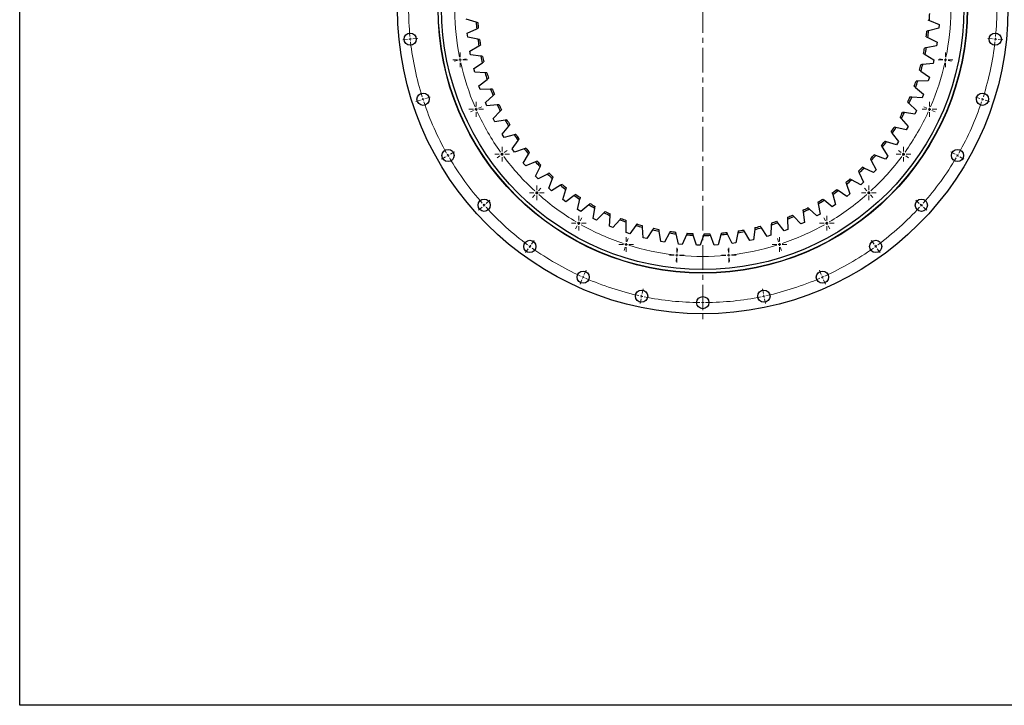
# Model space of a CAD drawing. Header units: millimetres. Extents: x -83 to 5272, y 4613 to 9294.
# Tile 1 of 10: x -83 to 1691, y 4613 to 5848. Entities that reach past the tile are written whole.
import ezdxf

# ---------------------------------------------------------------- set-up
doc = ezdxf.new("R2010")
doc.units = ezdxf.units.MM
doc.header["$LTSCALE"] = 20
doc.linetypes.add('CENTER', pattern=[10.16, 6.35, -1.27, 1.27, -1.27])

# ---------------------------------------------------------------- blocks, each defined once
blk = doc.blocks.new('SW_CENTERMARKSYMBOL_45')
at = {"color": 0, "linetype": 'Continuous', "lineweight": 18}
for p, q in [((-5, 0), (-13.25, 0)), ((0, 0), (-2.5, 0)), ((0, 5), (0, 13.25)), ((0, 0), (0, 2.5)), ((0, 0), (0, -2.5)), ((0, 0), (2.5, 0)), ((5, 0), (13.25, 0)), ((0, -5), (0, -13.25))]:
    blk.add_line(p, q, dxfattribs=at)
blk = doc.blocks.new('SW_CENTERMARKSYMBOL_46')
at = {"color": 0, "linetype": 'Continuous', "lineweight": 18}
for p, q in [((-5, 0), (-13.25, 0)), ((0, 0), (-2.5, 0)), ((0, 5), (0, 13.25)), ((0, 0), (0, 2.5)), ((0, 0), (0, -2.5)), ((0, 0), (2.5, 0)), ((5, 0), (13.25, 0)), ((0, -5), (0, -13.25))]:
    blk.add_line(p, q, dxfattribs=at)
blk = doc.blocks.new('SW_CENTERMARKSYMBOL_47')
at = {"color": 0, "linetype": 'Continuous', "lineweight": 18}
for p, q in [((-5, 0), (-13.25, 0)), ((0, 0), (-2.5, 0)), ((0, 5), (0, 13.25)), ((0, 0), (0, 2.5)), ((0, 0), (0, -2.5)), ((0, 0), (2.5, 0)), ((5, 0), (13.25, 0)), ((0, -5), (0, -13.25))]:
    blk.add_line(p, q, dxfattribs=at)
blk = doc.blocks.new('SW_CENTERMARKSYMBOL_48')
at = {"color": 0, "linetype": 'Continuous', "lineweight": 18}
for p, q in [((-5, 0), (-13.25, 0)), ((0, 0), (-2.5, 0)), ((0, 5), (0, 13.25)), ((0, 0), (0, 2.5)), ((0, 0), (0, -2.5)), ((0, 0), (2.5, 0)), ((5, 0), (13.25, 0)), ((0, -5), (0, -13.25))]:
    blk.add_line(p, q, dxfattribs=at)
blk = doc.blocks.new('SW_CENTERMARKSYMBOL_49')
at = {"color": 0, "linetype": 'Continuous', "lineweight": 18}
for p, q in [((-5, 0), (-13.25, 0)), ((0, 0), (-2.5, 0)), ((0, 5), (0, 13.25)), ((0, 0), (0, 2.5)), ((0, 0), (0, -2.5)), ((0, 0), (2.5, 0)), ((5, 0), (13.25, 0)), ((0, -5), (0, -13.25))]:
    blk.add_line(p, q, dxfattribs=at)
blk = doc.blocks.new('SW_CENTERMARKSYMBOL_50')
at = {"color": 0, "linetype": 'Continuous', "lineweight": 18}
for p, q in [((-5, 0), (-13.25, 0)), ((0, 0), (-2.5, 0)), ((0, 5), (0, 13.25)), ((0, 0), (0, 2.5)), ((0, 0), (0, -2.5)), ((0, 0), (2.5, 0)), ((5, 0), (13.25, 0)), ((0, -5), (0, -13.25))]:
    blk.add_line(p, q, dxfattribs=at)
blk = doc.blocks.new('SW_CENTERMARKSYMBOL_51')
at = {"color": 0, "linetype": 'Continuous', "lineweight": 18}
for p, q in [((-5, 0), (-13.25, 0)), ((0, 0), (-2.5, 0)), ((0, 5), (0, 13.25)), ((0, 0), (0, 2.5)), ((0, 0), (0, -2.5)), ((0, 0), (2.5, 0)), ((5, 0), (13.25, 0)), ((0, -5), (0, -13.25))]:
    blk.add_line(p, q, dxfattribs=at)
blk = doc.blocks.new('SW_CENTERMARKSYMBOL_52')
at = {"color": 0, "linetype": 'Continuous', "lineweight": 18}
for p, q in [((-5, 0), (-13.25, 0)), ((0, 0), (-2.5, 0)), ((0, 5), (0, 13.25)), ((0, 0), (0, 2.5)), ((0, 0), (0, -2.5)), ((0, 0), (2.5, 0)), ((5, 0), (13.25, 0)), ((0, -5), (0, -13.25))]:
    blk.add_line(p, q, dxfattribs=at)
blk = doc.blocks.new('SW_CENTERMARKSYMBOL_53')
at = {"color": 0, "linetype": 'Continuous', "lineweight": 18}
for p, q in [((-5, 0), (-13.25, 0)), ((0, 0), (-2.5, 0)), ((0, 5), (0, 13.25)), ((0, 0), (0, 2.5)), ((0, 0), (0, -2.5)), ((0, 0), (2.5, 0)), ((5, 0), (13.25, 0)), ((0, -5), (0, -13.25))]:
    blk.add_line(p, q, dxfattribs=at)
blk = doc.blocks.new('SW_CENTERMARKSYMBOL_54')
at = {"color": 0, "linetype": 'Continuous', "lineweight": 18}
for p, q in [((-5, 0), (-13.25, 0)), ((0, 0), (-2.5, 0)), ((0, 5), (0, 13.25)), ((0, 0), (0, 2.5)), ((0, 0), (0, -2.5)), ((0, 0), (2.5, 0)), ((5, 0), (13.25, 0)), ((0, -5), (0, -13.25))]:
    blk.add_line(p, q, dxfattribs=at)
blk = doc.blocks.new('SW_CENTERMARKSYMBOL_55')
at = {"color": 0, "linetype": 'Continuous', "lineweight": 18}
for p, q in [((-5, 0), (-13.25, 0)), ((0, 0), (-2.5, 0)), ((0, 5), (0, 13.25)), ((0, 0), (0, 2.5)), ((0, 0), (0, -2.5)), ((0, 0), (2.5, 0)), ((5, 0), (13.25, 0)), ((0, -5), (0, -13.25))]:
    blk.add_line(p, q, dxfattribs=at)
blk = doc.blocks.new('SW_CENTERMARKSYMBOL_56')
at = {"color": 0, "linetype": 'Continuous', "lineweight": 18}
for p, q in [((-5, 0), (-13.25, 0)), ((0, 0), (-2.5, 0)), ((0, 5), (0, 13.25)), ((0, 0), (0, 2.5)), ((0, 0), (0, -2.5)), ((0, 0), (2.5, 0)), ((5, 0), (13.25, 0)), ((0, -5), (0, -13.25))]:
    blk.add_line(p, q, dxfattribs=at)
blk = doc.blocks.new('SW_CENTERMARKSYMBOL_64')
at = {"color": 0, "linetype": 'Continuous', "lineweight": 18}
for p, q in [((-5, 0), (-13.25, 0)), ((0, 0), (-2.5, 0)), ((0, 5), (0, 13.25)), ((0, 0), (0, 2.5)), ((0, 0), (0, -2.5)), ((0, 0), (2.5, 0)), ((5, 0), (13.25, 0)), ((0, -5), (0, -13.25))]:
    blk.add_line(p, q, dxfattribs=at)
blk = doc.blocks.new('SW_CENTERMARKSYMBOL_65')
at = {"color": 0, "linetype": 'Continuous', "lineweight": 18}
for p, q in [((-5, 0), (-13.25, 0)), ((0, 0), (-2.5, 0)), ((0, 5), (0, 13.25)), ((0, 0), (0, 2.5)), ((0, 0), (0, -2.5)), ((0, 0), (2.5, 0)), ((5, 0), (13.25, 0)), ((0, -5), (0, -13.25))]:
    blk.add_line(p, q, dxfattribs=at)

msp = doc.modelspace()

# ---------------------------------------------------------------- linework, layer by layer
at = {"linetype": 'CENTER', "lineweight": 18, "ltscale": 0.35}
msp.add_line((1147.9, 6437.9), (1147.9, 5300), dxfattribs=at)
at = {"lineweight": 25}
for p, q in [((739.7, 5844), (721.6, 5849.2)), ((1556.4, 5847.2), (1573.7, 5840)), ((1573.7, 5840), (1573.2, 5833.1)), ((723.6, 5823.9), (740.6, 5831.8)), ((724.4, 5817), (723.6, 5823.9)), ((1573.2, 5833.1), (1554.9, 5828.6)), ((742.7, 5813.2), (724.4, 5817)), ((1553.6, 5816.4), (1570.3, 5807.9)), ((1570.3, 5807.9), (1569.2, 5801.1)), ((728.2, 5792), (744.6, 5801.1)), ((729.5, 5785.2), (728.2, 5792)), ((748.1, 5782.7), (729.5, 5785.2)), ((1548.4, 5785.9), (1564.5, 5776.1)), ((1569.2, 5801.1), (1550.7, 5797.9)), ((735.2, 5760.4), (750.9, 5770.8)), ((1562.9, 5769.4), (1544.2, 5767.7)), ((1564.5, 5776.1), (1562.9, 5769.4)), ((737, 5753.8), (735.2, 5760.4)), ((755.7, 5752.7), (737, 5753.8)), ((1541, 5755.8), (1556.3, 5744.9)), ((744.6, 5729.5), (759.4, 5741)), ((1554.2, 5738.3), (1535.4, 5738)), ((1556.3, 5744.9), (1554.2, 5738.3)), ((746.9, 5723), (744.6, 5729.5)), ((765.7, 5723.4), (746.9, 5723)), ((1531.3, 5726.4), (1545.7, 5714.4)), ((1545.7, 5714.4), (1543.2, 5707.9)), ((756.3, 5699.4), (770.2, 5712)), ((759.1, 5693.1), (756.3, 5699.4)), ((1519.5, 5697.8), (1532.9, 5684.7)), ((1543.2, 5707.9), (1524.4, 5709.1)), ((777.7, 5694.9), (759.1, 5693.1)), ((770.2, 5670.3), (783.1, 5683.9)), ((1529.9, 5678.5), (1511.3, 5681)), ((1532.9, 5684.7), (1529.9, 5678.5)), ((773.5, 5664.2), (770.2, 5670.3)), ((792, 5667.4), (773.5, 5664.2)), ((1505.5, 5670.2), (1517.9, 5656.1)), ((786.3, 5642.3), (798.2, 5656.8)), ((790, 5636.5), (786.3, 5642.3)), ((1489.4, 5643.7), (1500.7, 5628.8)), ((1514.4, 5650.2), (1496, 5654.1)), ((1517.9, 5656.1), (1514.4, 5650.2)), ((808.2, 5641.1), (790, 5636.5)), ((804.5, 5615.6), (815.2, 5631)), ((1496.8, 5623.1), (1478.8, 5628.4)), ((1500.7, 5628.8), (1496.8, 5623.1)), ((808.6, 5610.1), (804.5, 5615.6)), ((826.4, 5616), (808.6, 5610.1)), ((824.6, 5590.3), (834.1, 5606.5)), ((1471.4, 5618.6), (1481.6, 5602.8)), ((829.2, 5585.1), (824.6, 5590.3)), ((846.4, 5592.4), (829.2, 5585.1)), ((1451.6, 5594.8), (1460.5, 5578.3)), ((1477.2, 5597.4), (1459.7, 5604.1)), ((1481.6, 5602.8), (1477.2, 5597.4)), ((846.6, 5566.7), (854.9, 5583.5)), ((1430, 5572.6), (1437.6, 5555.5)), ((1455.7, 5573.3), (1438.7, 5581.2)), ((1460.5, 5578.3), (1455.7, 5573.3)), ((851.5, 5561.8), (846.6, 5566.7)), ((868.2, 5570.4), (851.5, 5561.8)), ((870.3, 5544.8), (877.3, 5562.2)), ((1432.5, 5550.8), (1416.1, 5560.1)), ((1437.6, 5555.5), (1432.5, 5550.8)), ((875.6, 5540.3), (870.3, 5544.8)), ((891.6, 5550.1), (875.6, 5540.3)), ((895.6, 5524.7), (901.3, 5542.6)), ((1407.6, 5530.2), (1392, 5540.7)), ((1406.8, 5552.2), (1413.1, 5534.5)), ((901.2, 5520.6), (895.6, 5524.7)), ((916.4, 5531.7), (901.2, 5520.6)), ((922.4, 5506.6), (926.6, 5524.9)), ((1381.3, 5511.6), (1366.5, 5523.1)), ((1382.1, 5533.5), (1387, 5515.4)), ((1413.1, 5534.5), (1407.6, 5530.2)), ((928.3, 5503), (922.4, 5506.6)), ((942.6, 5515.1), (928.3, 5503)), ((950.4, 5490.6), (953.3, 5509.1)), ((969.9, 5500.6), (956.6, 5487.4)), ((1328.8, 5502), (1331, 5483.4)), ((1353.6, 5494.9), (1339.7, 5507.6)), ((1356, 5516.7), (1359.6, 5498.3)), ((1387, 5515.4), (1381.3, 5511.6)), ((956.6, 5487.4), (950.4, 5490.6)), ((979.6, 5476.7), (981.1, 5495.4)), ((998.3, 5488.2), (986, 5474)), ((1009.7, 5465.1), (1009.8, 5483.9)), ((1294.8, 5468.2), (1283.1, 5482.8)), ((1300.6, 5489.4), (1301.3, 5470.6)), ((1324.7, 5480.5), (1311.9, 5494.1)), ((1331, 5483.4), (1324.7, 5480.5)), ((1359.6, 5498.3), (1353.6, 5494.9)), ((986, 5474), (979.6, 5476.7)), ((1016.3, 5462.9), (1009.7, 5465.1)), ((1027.5, 5478), (1016.3, 5462.9)), ((1040.6, 5455.8), (1039.3, 5474.5)), ((1057.4, 5470), (1047.4, 5454.1)), ((1072.2, 5448.9), (1069.4, 5467.4)), ((1211.2, 5464.8), (1207.7, 5446.3)), ((1232.7, 5450.6), (1223.3, 5466.8)), ((1241.6, 5470.7), (1239.5, 5452)), ((1264.1, 5458.2), (1253.5, 5473.7)), ((1271.4, 5478.9), (1270.8, 5460.2)), ((1301.3, 5470.6), (1294.8, 5468.2)), ((1047.4, 5454.1), (1040.6, 5455.8)), ((1079, 5447.7), (1072.2, 5448.9)), ((1087.8, 5464.3), (1079, 5447.7)), ((1104.2, 5444.4), (1100, 5462.7)), ((1118.6, 5460.9), (1111, 5443.7)), ((1136.4, 5442.3), (1130.8, 5460.2)), ((1149.5, 5459.8), (1143.3, 5442.1)), ((1168.7, 5442.6), (1161.8, 5460.1)), ((1180.5, 5461.1), (1175.6, 5443)), ((1200.9, 5445.4), (1192.7, 5462.3)), ((1239.5, 5452), (1232.7, 5450.6)), ((1270.8, 5460.2), (1264.1, 5458.2)), ((1111, 5443.7), (1104.2, 5444.4)), ((1143.3, 5442.1), (1136.4, 5442.3)), ((1175.6, 5443), (1168.7, 5442.6)), ((1207.7, 5446.3), (1200.9, 5445.4))]:
    msp.add_line(p, q, dxfattribs=at)
at = {"color": 0, "linetype": 'Continuous', "lineweight": 18}
for p, q in [((615.9, 5812.9), (607.4, 5812)), ((620.8, 5813.4), (618.3, 5813.2)), ((620.8, 5813.4), (623.3, 5813.7)), ((625.8, 5814), (634.3, 5814.8)), ((1670.1, 5814), (1661.6, 5814.8)), ((1675, 5813.4), (1672.5, 5813.7)), ((1675, 5813.4), (1677.5, 5813.2)), ((1680, 5812.9), (1688.4, 5812)), ((705.8, 5774.9), (699.7, 5773.6)), ((710.7, 5775.9), (708.2, 5775.4)), ((710.7, 5775.9), (713.1, 5776.4)), ((715.6, 5776.9), (721.7, 5778.2)), ((1580.3, 5776.9), (1574.2, 5778.2)), ((1585.2, 5775.9), (1582.7, 5776.4)), ((1585.2, 5775.9), (1587.6, 5775.4)), ((1590, 5774.9), (1596.2, 5773.6)), ((639.1, 5703.5), (631, 5700.9)), ((643.9, 5705.1), (641.5, 5704.3)), ((643.9, 5705.1), (646.2, 5705.8)), ((648.6, 5706.6), (656.7, 5709.2)), ((1647.2, 5706.6), (1639.1, 5709.2)), ((1652, 5705.1), (1649.6, 5705.8)), ((1652, 5705.1), (1654.4, 5704.3)), ((1656.7, 5703.5), (1664.8, 5700.9)), ((735, 5685), (729.3, 5682.4)), ((739.6, 5687), (737.3, 5686)), ((739.6, 5687), (741.9, 5688)), ((744.1, 5689.1), (749.8, 5691.6)), ((1551.7, 5689.1), (1546, 5691.6)), ((1556.3, 5687), (1554, 5688)), ((1556.3, 5687), (1558.6, 5686)), ((1560.8, 5685), (1566.6, 5682.4)), ((693.3, 5606.3), (700.6, 5610.6)), ((786.3, 5606.1), (788.3, 5607.6)), ((790.3, 5609), (795.4, 5612.7)), ((1505.5, 5609), (1500.5, 5612.7)), ((1509.6, 5606.1), (1507.5, 5607.6)), ((1602.6, 5606.3), (1595.2, 5610.6)), ((684.6, 5601.3), (677.2, 5597.1)), ((688.9, 5603.8), (686.8, 5602.6)), ((688.9, 5603.8), (691.1, 5605.1)), ((782.3, 5603.2), (777.2, 5599.5)), ((786.3, 5606.1), (784.3, 5604.6)), ((1509.6, 5606.1), (1511.6, 5604.6)), ((1513.6, 5603.2), (1518.7, 5599.5)), ((1606.9, 5603.8), (1604.8, 5605.1)), ((1606.9, 5603.8), (1609.1, 5602.6)), ((1611.2, 5601.3), (1618.6, 5597.1)), ((848.8, 5536.6), (847.2, 5534.8)), ((848.8, 5536.6), (850.5, 5538.5)), ((852.2, 5540.4), (856.4, 5545)), ((1443.7, 5540.4), (1439.5, 5545)), ((1447, 5536.6), (1445.4, 5538.5)), ((1447, 5536.6), (1448.7, 5534.8)), ((757.8, 5517.5), (764.1, 5523.2)), ((845.5, 5532.9), (841.3, 5528.3)), ((1450.4, 5532.9), (1454.6, 5528.3)), ((1538.1, 5517.5), (1531.8, 5523.2)), ((750.3, 5510.8), (744, 5505.2)), ((754.1, 5514.2), (752.2, 5512.5)), ((754.1, 5514.2), (755.9, 5515.9)), ((1541.8, 5514.2), (1539.9, 5515.9)), ((1541.8, 5514.2), (1543.7, 5512.5)), ((1545.5, 5510.8), (1551.8, 5505.2)), ((924.4, 5481.7), (925.7, 5483.9)), ((926.9, 5486.1), (930.1, 5491.5)), ((1368.9, 5486.1), (1365.8, 5491.5)), ((1371.4, 5481.7), (1370.2, 5483.9)), ((921.9, 5477.4), (918.8, 5472)), ((924.4, 5481.7), (923.2, 5479.6)), ((1371.4, 5481.7), (1372.7, 5479.6)), ((1373.9, 5477.4), (1377.1, 5472)), ((839.3, 5444.1), (844.3, 5451)), ((1011.3, 5448.5), (1013.3, 5454.4)), ((1284.5, 5448.5), (1282.6, 5454.4)), ((1456.5, 5444.1), (1451.5, 5451)), ((833.5, 5436), (828.5, 5429.1)), ((836.4, 5440.1), (834.9, 5438)), ((836.4, 5440.1), (837.9, 5442.1)), ((1008.3, 5439), (1006.3, 5433)), ((1009.8, 5443.7), (1009, 5441.3)), ((1009.8, 5443.7), (1010.6, 5446.1)), ((1101.7, 5429.3), (1102.4, 5435.5)), ((1194.1, 5429.3), (1193.5, 5435.5)), ((1286.1, 5443.7), (1285.3, 5446.1)), ((1286.1, 5443.7), (1286.8, 5441.3)), ((1287.6, 5439), (1289.5, 5433)), ((1459.5, 5440.1), (1458, 5442.1)), ((1459.5, 5440.1), (1460.9, 5438)), ((1462.4, 5436), (1467.4, 5429.1)), ((1100.7, 5419.3), (1100, 5413.1)), ((1101.2, 5424.3), (1100.9, 5421.8)), ((1101.2, 5424.3), (1101.5, 5426.8)), ((1194.7, 5424.3), (1194.4, 5426.8)), ((1194.7, 5424.3), (1194.9, 5421.8)), ((1195.2, 5419.3), (1195.8, 5413.1)), ((934.4, 5389.2), (937.8, 5397)), ((1361.5, 5389.2), (1358, 5397)), ((930.3, 5380.1), (926.9, 5372.3)), ((932.4, 5384.7), (931.3, 5382.4)), ((932.4, 5384.7), (933.4, 5386.9)), ((1363.5, 5384.7), (1362.5, 5386.9)), ((1363.5, 5384.7), (1364.5, 5382.4)), ((1365.5, 5380.1), (1369, 5372.3)), ((1038.8, 5355.3), (1040.5, 5363.6)), ((1257.1, 5355.3), (1255.3, 5363.6)), ((1036.7, 5345.5), (1034.9, 5337.2)), ((1037.7, 5350.4), (1037.2, 5348)), ((1037.7, 5350.4), (1038.3, 5352.9)), ((1147.9, 5343.8), (1147.9, 5352.3)), ((1147.9, 5338.8), (1147.9, 5341.3)), ((1258.1, 5350.4), (1257.6, 5352.9)), ((1258.1, 5350.4), (1258.6, 5348)), ((1259.2, 5345.5), (1260.9, 5337.2)), ((1147.9, 5338.8), (1147.9, 5336.3)), ((1147.9, 5333.8), (1147.9, 5325.3))]:
    msp.add_line(p, q, dxfattribs=at)
msp.add_lwpolyline([(-82.9, 9293.6), (5272.4, 9293.6), (5272.4, 4613.5), (-82.9, 4613.5)], close=True)
at = {"lineweight": 25}
for centre, radius in [((1147.9, 5868.8), 550), ((1147.9, 5868.8), 477), ((1147.9, 5868.8), 476.5), ((1147.9, 5868.8), 470.5), ((620.8, 5813.4), 11), ((1675, 5813.4), 11), ((643.9, 5705.1), 11), ((1652, 5705.1), 11), ((688.9, 5603.8), 11), ((1606.9, 5603.8), 11), ((754.1, 5514.2), 11), ((1541.8, 5514.2), 11), ((836.4, 5440.1), 11), ((1459.5, 5440.1), 11), ((932.4, 5384.7), 11), ((1363.5, 5384.7), 11), ((1037.7, 5350.4), 11), ((1258.1, 5350.4), 11), ((1147.9, 5338.8), 11)]:
    msp.add_circle(centre, radius, dxfattribs=at)
at = {"color": 0, "linetype": 'Continuous', "lineweight": 18}
for radius, start, end in [(530, 174.5405, 185.4595), (530, 354.5405, 5.4595), (447, 180.6409, 191.3591), (447, 348.6409, 359.3591), (530, 185.7297, 186), (530, 186, 186.2703), (530, 186.5405, 197.4595), (530, 342.5405, 353.4595), (530, 353.7297, 354), (530, 354, 354.2703), (447, 191.6796, 192), (447, 192, 192.3204), (447, 192.6409, 203.3591), (447, 336.6409, 347.3591), (447, 347.6796, 348), (447, 348, 348.3204), (530, 197.7297, 198), (530, 198, 198.2703), (530, 198.5405, 209.4595), (530, 330.5405, 341.4595), (530, 341.7297, 342), (530, 342, 342.2703), (447, 203.6796, 204), (447, 204, 204.3204), (447, 204.6409, 215.3591), (447, 324.6409, 335.3591), (447, 335.6796, 336), (447, 336, 336.3204), (447, 215.6796, 216), (447, 324, 324.3204), (530, 209.7297, 210), (530, 210, 210.2703), (530, 210.5405, 221.4595), (447, 216, 216.3204), (447, 216.6409, 227.3591), (447, 312.6409, 323.3591), (447, 323.6796, 324), (530, 318.5405, 329.4595), (530, 329.7297, 330), (530, 330, 330.2703), (447, 227.6796, 228), (447, 228, 228.3204), (447, 311.6796, 312), (447, 312, 312.3204), (447, 228.6409, 239.3591), (447, 300.6409, 311.3591), (530, 221.7297, 222), (530, 222, 222.2703), (530, 222.5405, 233.4595), (530, 306.5405, 317.4595), (530, 317.7297, 318), (530, 318, 318.2703), (447, 239.6796, 240), (447, 300, 300.3204), (447, 240, 240.3204), (447, 240.6409, 251.3591), (447, 288.6409, 299.3591), (447, 299.6796, 300), (530, 233.7297, 234), (530, 234, 234.2703), (530, 234.5405, 245.4595), (447, 251.6796, 252), (447, 252, 252.3204), (447, 252.6409, 263.3591), (447, 276.6409, 287.3591), (447, 287.6796, 288), (447, 288, 288.3204), (530, 294.5405, 305.4595), (530, 305.7297, 306), (530, 306, 306.2703), (447, 263.6796, 264), (447, 264, 264.3204), (447, 264.6409, 275.3591), (447, 275.6796, 276), (447, 276, 276.3204), (530, 245.7297, 246), (530, 246, 246.2703), (530, 246.5405, 257.4595), (530, 282.5405, 293.4595), (530, 293.7297, 294), (530, 294, 294.2703), (530, 257.7297, 258), (530, 258, 258.2703), (530, 258.5405, 269.4595), (530, 270.5405, 281.4595), (530, 281.7297, 282), (530, 282, 282.2703), (530, 269.7297, 270), (530, 270, 270.2703)]:
    msp.add_arc((1147.9, 5868.8), radius, start, end, dxfattribs=at)
at = {"lineweight": 25}
for radius, start, end in [(409, 356.9713, 358.6914), (409, 183.4773, 185.1974), (406, 183.628, 185.0467), (406, 352.7846, 354.2033), (409, 352.634, 354.354), (409, 187.8147, 189.5347), (406, 187.9653, 189.384), (406, 348.4473, 349.866), (409, 348.2966, 350.0167), (409, 192.152, 193.8721), (406, 192.3027, 193.7214), (406, 344.1099, 345.5286), (409, 343.9593, 345.6793), (409, 196.4894, 198.2094), (406, 196.64, 198.0587), (406, 339.7726, 341.1913), (409, 339.6219, 341.342), (409, 200.8267, 202.5468), (406, 200.9774, 202.3961), (406, 205.3147, 206.7334), (406, 335.4352, 336.8539), (409, 335.2846, 337.0046), (409, 205.1641, 206.8841), (406, 331.0979, 332.5166), (409, 330.9472, 332.6673), (409, 209.5014, 211.2215), (406, 209.6521, 211.0708), (406, 213.9894, 215.4081), (406, 326.7605, 328.1792), (409, 326.6099, 328.3299), (409, 213.8388, 215.5588), (406, 322.4232, 323.8419), (409, 322.2725, 323.9926), (409, 218.1761, 219.8962), (406, 218.3268, 219.7455), (409, 222.5135, 224.2335), (406, 222.6641, 224.0828), (406, 318.0858, 319.5045), (409, 317.9352, 319.6552), (406, 227.0015, 228.4202), (406, 313.7485, 315.1672), (409, 313.5978, 315.3179), (409, 226.8508, 228.5709), (406, 309.4111, 310.8298), (409, 309.2605, 310.9805), (409, 231.1882, 232.9082), (406, 231.3388, 232.7575), (406, 305.0738, 306.4925), (409, 304.9231, 306.6432), (409, 235.5255, 237.2456), (406, 235.6762, 237.0949), (406, 300.7364, 302.1551), (409, 300.5858, 302.3058), (409, 239.8629, 241.5829), (406, 240.0135, 241.4322), (409, 244.2002, 245.9203), (406, 244.3509, 245.7696), (406, 296.3991, 297.8178), (409, 296.2484, 297.9685), (409, 248.5376, 250.2576), (406, 248.6882, 250.1069), (409, 287.5737, 289.2938), (406, 287.7244, 289.1431), (406, 292.0617, 293.4804), (409, 291.9111, 293.6311), (409, 252.8749, 254.595), (406, 253.0256, 254.4443), (409, 257.2123, 258.9323), (406, 257.3629, 258.7816), (406, 261.7003, 263.119), (406, 274.7123, 276.131), (409, 278.899, 280.6191), (406, 279.0497, 280.4684), (409, 283.2364, 284.9564), (406, 283.387, 284.8057), (409, 261.5496, 263.2697), (409, 265.887, 267.607), (406, 266.0376, 267.4563), (409, 270.2243, 271.9444), (406, 270.375, 271.7937), (409, 274.5617, 276.2817)]:
    msp.add_arc((1147.9, 5868.8), radius, start, end, dxfattribs=at)
for points in [[(742.7, 5843.1), (741.7, 5843.4), (740.7, 5843.7), (739.7, 5844)], [(1553.4, 5848.4), (1554.4, 5848), (1555.4, 5847.6), (1556.4, 5847.2)], [(740.6, 5831.8), (741.6, 5832.2), (742.5, 5832.7), (743.5, 5833.1)], [(1554.9, 5828.6), (1553.9, 5828.3), (1552.9, 5828.1), (1551.9, 5827.8)], [(745.8, 5812.6), (744.8, 5812.8), (743.8, 5813), (742.7, 5813.2)], [(744.6, 5801.1), (745.5, 5801.6), (746.4, 5802.1), (747.4, 5802.6)], [(1550.7, 5817.8), (1551.7, 5817.4), (1552.6, 5816.9), (1553.6, 5816.4)], [(1545.7, 5787.5), (1546.6, 5787), (1547.5, 5786.4), (1548.4, 5785.9)], [(1550.7, 5797.9), (1549.7, 5797.8), (1548.6, 5797.6), (1547.6, 5797.4)], [(751.2, 5782.3), (750.2, 5782.5), (749.1, 5782.6), (748.1, 5782.7)], [(750.9, 5770.8), (751.7, 5771.4), (752.6, 5771.9), (753.5, 5772.5)], [(1544.2, 5767.7), (1543.2, 5767.6), (1542.1, 5767.5), (1541, 5767.4)], [(758.9, 5752.6), (757.9, 5752.6), (756.8, 5752.7), (755.7, 5752.7)], [(1538.4, 5757.7), (1539.3, 5757.1), (1540.1, 5756.4), (1541, 5755.8)], [(759.4, 5741), (760.2, 5741.7), (761.1, 5742.3), (761.9, 5743)], [(1535.4, 5738), (1534.4, 5738), (1533.3, 5738), (1532.2, 5737.9)], [(768.8, 5723.5), (767.8, 5723.5), (766.7, 5723.4), (765.7, 5723.4)], [(770.2, 5712), (771, 5712.7), (771.8, 5713.4), (772.5, 5714.1)], [(1528.9, 5728.5), (1529.7, 5727.8), (1530.5, 5727.1), (1531.3, 5726.4)], [(780.9, 5695.2), (779.9, 5695.1), (778.8, 5695), (777.7, 5694.9)], [(1517.2, 5700.1), (1517.9, 5699.3), (1518.7, 5698.6), (1519.5, 5697.8)], [(1524.4, 5709.1), (1523.4, 5709.1), (1522.3, 5709.2), (1521.2, 5709.2)], [(783.1, 5683.9), (783.9, 5684.7), (784.6, 5685.4), (785.3, 5686.2)], [(1511.3, 5681), (1510.2, 5681.2), (1509.2, 5681.3), (1508.1, 5681.5)], [(795.1, 5668), (794, 5667.8), (793, 5667.6), (792, 5667.4)], [(1503.4, 5672.6), (1504.1, 5671.8), (1504.8, 5671), (1505.5, 5670.2)], [(798.2, 5656.8), (798.8, 5657.7), (799.5, 5658.5), (800.2, 5659.3)], [(811.3, 5641.9), (810.3, 5641.6), (809.2, 5641.3), (808.2, 5641.1)], [(1487.5, 5646.3), (1488.1, 5645.4), (1488.8, 5644.6), (1489.4, 5643.7)], [(1496, 5654.1), (1495, 5654.3), (1493.9, 5654.5), (1492.9, 5654.8)], [(815.2, 5631), (815.8, 5631.9), (816.4, 5632.7), (817, 5633.6)], [(1478.8, 5628.4), (1477.8, 5628.7), (1476.7, 5629), (1475.7, 5629.3)], [(829.4, 5617.1), (828.4, 5616.7), (827.4, 5616.4), (826.4, 5616)], [(834.1, 5606.5), (834.7, 5607.4), (835.2, 5608.3), (835.8, 5609.2)], [(1469.7, 5621.2), (1470.3, 5620.4), (1470.8, 5619.5), (1471.4, 5618.6)], [(849.4, 5593.7), (848.4, 5593.3), (847.4, 5592.9), (846.4, 5592.4)], [(1450, 5597.6), (1450.6, 5596.7), (1451.1, 5595.8), (1451.6, 5594.8)], [(1459.7, 5604.1), (1458.7, 5604.4), (1457.7, 5604.8), (1456.7, 5605.2)], [(854.9, 5583.5), (855.3, 5584.5), (855.8, 5585.4), (856.3, 5586.4)], [(871, 5571.9), (870.1, 5571.4), (869.2, 5570.9), (868.2, 5570.4)], [(1428.7, 5575.5), (1429.1, 5574.6), (1429.5, 5573.6), (1430, 5572.6)], [(1438.7, 5581.2), (1437.8, 5581.7), (1436.8, 5582.1), (1435.8, 5582.6)], [(877.3, 5562.2), (877.7, 5563.2), (878.1, 5564.1), (878.5, 5565.1)], [(1405.7, 5555.2), (1406, 5554.2), (1406.4, 5553.2), (1406.8, 5552.2)], [(1416.1, 5560.1), (1415.2, 5560.6), (1414.3, 5561.1), (1413.4, 5561.6)], [(894.3, 5551.8), (893.4, 5551.3), (892.5, 5550.7), (891.6, 5550.1)], [(901.3, 5542.6), (901.6, 5543.6), (901.9, 5544.6), (902.2, 5545.6)], [(1381.2, 5536.6), (1381.5, 5535.5), (1381.8, 5534.5), (1382.1, 5533.5)], [(1392, 5540.7), (1391.1, 5541.3), (1390.3, 5541.8), (1389.4, 5542.4)], [(919, 5533.5), (918.1, 5532.9), (917.3, 5532.3), (916.4, 5531.7)], [(926.6, 5524.9), (926.9, 5525.9), (927.1, 5526.9), (927.4, 5528)], [(1355.4, 5519.9), (1355.6, 5518.8), (1355.8, 5517.8), (1356, 5516.7)], [(1366.5, 5523.1), (1365.7, 5523.8), (1364.8, 5524.5), (1364, 5525.1)], [(945, 5517.2), (944.2, 5516.5), (943.4, 5515.8), (942.6, 5515.1)], [(953.3, 5509.1), (953.5, 5510.2), (953.6, 5511.2), (953.8, 5512.3)], [(972.2, 5502.8), (971.4, 5502.1), (970.7, 5501.3), (969.9, 5500.6)], [(1328.4, 5505.2), (1328.6, 5504.1), (1328.7, 5503.1), (1328.8, 5502)], [(1339.7, 5507.6), (1339, 5508.3), (1338.2, 5509), (1337.4, 5509.8)], [(981.1, 5495.4), (981.1, 5496.5), (981.2, 5497.5), (981.3, 5498.6)], [(1000.4, 5490.6), (999.7, 5489.8), (999, 5489), (998.3, 5488.2)], [(1009.8, 5483.9), (1009.8, 5484.9), (1009.8, 5486), (1009.8, 5487.1)], [(1283.1, 5482.8), (1282.4, 5483.6), (1281.7, 5484.5), (1281.1, 5485.3)], [(1300.4, 5492.6), (1300.5, 5491.5), (1300.5, 5490.4), (1300.6, 5489.4)], [(1311.9, 5494.1), (1311.1, 5494.9), (1310.4, 5495.7), (1309.7, 5496.5)], [(1029.4, 5480.5), (1028.8, 5479.7), (1028.1, 5478.8), (1027.5, 5478)], [(1039.3, 5474.5), (1039.2, 5475.6), (1039.1, 5476.6), (1039, 5477.7)], [(1059.1, 5472.7), (1058.5, 5471.8), (1058, 5470.9), (1057.4, 5470)], [(1069.4, 5467.4), (1069.3, 5468.5), (1069.1, 5469.5), (1068.9, 5470.6)], [(1089.3, 5467.1), (1088.8, 5466.1), (1088.3, 5465.2), (1087.8, 5464.3)], [(1100, 5462.7), (1099.8, 5463.7), (1099.5, 5464.7), (1099.3, 5465.8)], [(1192.7, 5462.3), (1192.2, 5463.2), (1191.8, 5464.2), (1191.3, 5465.2)], [(1211.8, 5467.9), (1211.6, 5466.8), (1211.4, 5465.8), (1211.2, 5464.8)], [(1223.3, 5466.8), (1222.8, 5467.8), (1222.2, 5468.7), (1221.7, 5469.6)], [(1241.9, 5473.9), (1241.8, 5472.8), (1241.7, 5471.8), (1241.6, 5470.7)], [(1253.5, 5473.7), (1252.9, 5474.6), (1252.3, 5475.4), (1251.7, 5476.3)], [(1271.5, 5482.1), (1271.5, 5481), (1271.5, 5480), (1271.4, 5478.9)], [(1119.9, 5463.8), (1119.4, 5462.8), (1119, 5461.9), (1118.6, 5460.9)], [(1130.8, 5460.2), (1130.5, 5461.2), (1130.2, 5462.2), (1129.9, 5463.2)], [(1150.6, 5462.8), (1150.2, 5461.8), (1149.9, 5460.8), (1149.5, 5459.8)], [(1161.8, 5460.1), (1161.4, 5461.1), (1161, 5462), (1160.6, 5463)], [(1181.3, 5464.2), (1181, 5463.2), (1180.7, 5462.2), (1180.5, 5461.1)]]:
    msp.add_open_spline(points, degree=3, dxfattribs=at)

# ---------------------------------------------------------------- block references
at = {"lineweight": 18}
for name, p in [('SW_CENTERMARKSYMBOL_45', (710.7, 5775.9)), ('SW_CENTERMARKSYMBOL_64', (1585.2, 5775.9)), ('SW_CENTERMARKSYMBOL_46', (739.6, 5687)), ('SW_CENTERMARKSYMBOL_65', (1556.3, 5687)), ('SW_CENTERMARKSYMBOL_47', (786.3, 5606.1)), ('SW_CENTERMARKSYMBOL_56', (1509.6, 5606.1)), ('SW_CENTERMARKSYMBOL_48', (848.8, 5536.6)), ('SW_CENTERMARKSYMBOL_55', (1447, 5536.6)), ('SW_CENTERMARKSYMBOL_49', (924.4, 5481.7)), ('SW_CENTERMARKSYMBOL_54', (1371.4, 5481.7)), ('SW_CENTERMARKSYMBOL_50', (1009.8, 5443.7)), ('SW_CENTERMARKSYMBOL_53', (1286.1, 5443.7)), ('SW_CENTERMARKSYMBOL_51', (1101.2, 5424.3)), ('SW_CENTERMARKSYMBOL_52', (1194.7, 5424.3))]:
    msp.add_blockref(name, p, dxfattribs=at)

doc.saveas('drawing.dxf')
